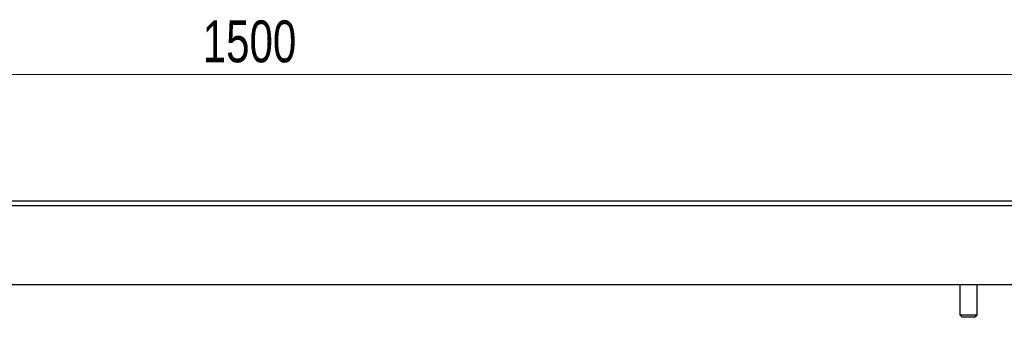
# Model space of a CAD drawing. Header units: millimetres. Extents: x 468 to 995, y 371 to 572.
# Tile 6 of 12: x 731 to 813, y 400 to 425. Entities that reach past the tile are written whole.
import ezdxf

# ---------------------------------------------------------------- set-up
doc = ezdxf.new("R2010")
doc.units = ezdxf.units.MM
doc.styles.add('SLDTEXTSTYLE0', font='TXT', dxfattribs={"width": 0.75})
doc.dimstyles.new('SLDDIMSTYLE0', dxfattribs={"dimtxt": 3.5, "dimasz": 3.556, "dimexe": 0, "dimexo": 0.0625, "dimgap": 0.875, "dimtad": 1, "dimdec": 0, "dimlfac": 5, "dimrnd": 1e-09, "dimzin": 12, "dimdsep": 46, "dimtxsty": 'SLDTEXTSTYLE0', "dimblk1": 'CLOSED', "dimblk2": 'CLOSED', "dimsah": 1, "dimcen": 0.09, "dimadec": 0, "dimazin": 3, "dimtfac": 1, "dimtdec": 0, "dimtofl": 0, "dimtmove": 0, "dimatfit": 3, "dimldrblk": 'CLOSED', "dimfxl": 0, "dimfrac": 2, "dimtolj": 1, "dimtzin": 12, "dimarcsym": 0})

# ---------------------------------------------------------------- blocks, each defined once
blk = doc.blocks.new('_Closed')
at = {"color": 0, "linetype": 'ByBlock', "lineweight": -2}
for p, q in [((-1, 0.166667), (0, 0)), ((-1, 0.166667), (-1, -0.166667)), ((0, 0), (-1, -0.166667)), ((0, 0), (-1, 0))]:
    blk.add_line(p, q, dxfattribs=at)
blk = doc.blocks.new('_D_1')
at = {"color": 7, "linetype": 'Continuous', "lineweight": 0}
for p, q in [((595.643, 411.017), (595.643, 421.613)), ((895.643, 411.017), (895.643, 421.613)), ((895.643, 420.613), (595.643, 420.613))]:
    blk.add_line(p, q, dxfattribs=at)
at = {"color": 7, "linetype": 'Continuous', "lineweight": 18, "xscale": 3.556, "yscale": 3.556, "rotation": 180.0000000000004}
blk.add_blockref('_Closed', (595.643, 420.613, 3.564), dxfattribs=at)
at = {"color": 7, "linetype": 'Continuous', "lineweight": 18, "xscale": 3.556, "yscale": 3.556}
blk.add_blockref('_Closed', (895.643, 420.613, 3.564), dxfattribs=at)
at = {"color": 7, "linetype": 'Continuous', "lineweight": 18, "insert": (746.525, 425.125), "char_height": 3.5, "attachment_point": 1, "style": 'SLDTEXTSTYLE0'}
blk.add_mtext('1500', dxfattribs=at)

msp = doc.modelspace()

# ---------------------------------------------------------------- linework, layer by layer
at = {"color": 7, "linetype": 'Continuous', "lineweight": 25}
for p, q in [((895.643, 410.017), (595.643, 410.017)), ((895.643, 409.617), (595.643, 409.617)), ((895.243, 403.017), (596.043, 403.017)), ((809.723, 403.017), (809.723, 400.509)), ((811.163, 400.509), (811.163, 403.017)), ((809.723, 400.509), (809.923, 400.309)), ((809.723, 400.509), (811.163, 400.509)), ((810.963, 400.309), (811.163, 400.509)), ((810.963, 400.309), (809.923, 400.309))]:
    msp.add_line(p, q, dxfattribs=at)

# ---------------------------------------------------------------- dimensions: what is measured, and where the dimension line sits
at = {"color": 7, "linetype": 'Continuous', "lineweight": 18}
dim = msp.add_linear_dim(base=(595.643, 420.613), p1=(895.643, 410.017), p2=(595.643, 410.017), dimstyle='SLDDIMSTYLE0', dxfattribs=at)
dim.commit()
dim.dimension.update_dxf_attribs({"geometry": '_D_1', "text_midpoint": (751.698, 420.613), "dimtype": 160})

doc.saveas('drawing.dxf')
